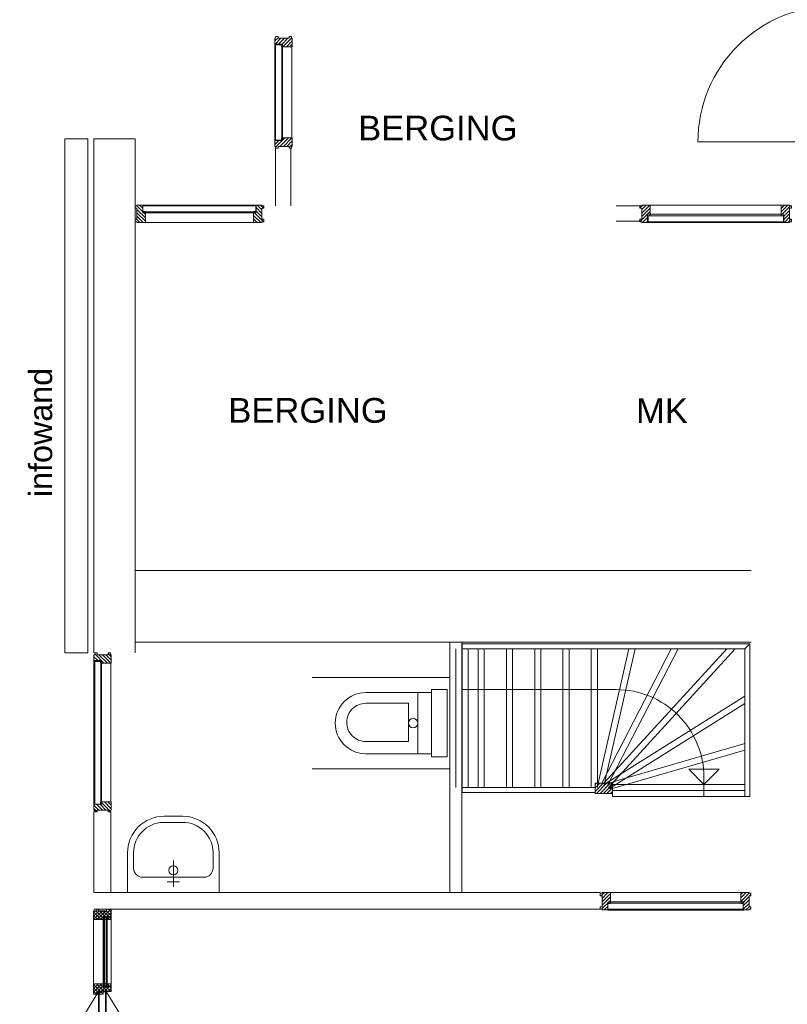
# Model space of a CAD drawing. Header units: millimetres. Extents: x -117530 to 51532, y -61772 to 24900.
# Tile 86 of 175: x -40141 to -35115, y -14892 to -8440. Entities that reach past the tile are written whole.
import ezdxf

# ---------------------------------------------------------------- set-up
doc = ezdxf.new("R2010")
doc.units = ezdxf.units.MM
doc.header["$LTSCALE"] = 254
for name, color, linetype, lineweight in [('0.01 None', 7, 'Continuous', 0), ('aanzicht', 7, 'Continuous', 0), ('HATCH_REACTORS', 7, 'Continuous', 0), ('LAYER21', 7, 'Continuous', 0), ('LAYER24', 7, 'Continuous', 0), ('LAYER30', 7, 'Continuous', 0), ('LAYER31', 7, 'Continuous', 0), ('LAYER32', 7, 'Continuous', 0), ('LAYER49', 7, 'Continuous', 0), ('LAYER52', 7, 'Continuous', 0), ('LAYER74', 7, 'Continuous', 0), ('tekst', 7, 'Continuous', 0)]:
    doc.layers.add(name, color=color, linetype=linetype, lineweight=lineweight)
doc.styles.add('Arial', font='Arial')
picture_1 = doc.add_image_def('image6.jpg', size_in_pixel=(298, 450))
pattern_1 = [(135, (11.314, 11.314), (11.31371, 11.31371), [])]
pattern_2 = [(45, (11.314, -11.314), (11.31371, -11.31371), [])]
pattern_3 = [(45, (17.678, -17.678), (17.67767, -17.67767), [])]
pattern_4 = [(135, (17.678, 17.678), (17.67767, 17.67767), [])]

# ---------------------------------------------------------------- blocks, each defined once
blk = doc.blocks.new('H31A1-HO')
at = {"layer": 'HATCH_REACTORS', "linetype": 'Continuous', "lineweight": 0}
h = blk.add_hatch(dxfattribs=at)
h.set_pattern_fill('ARKEY_normaala_26', style=0, pattern_type=2)
h.set_pattern_definition(pattern_2)
h.paths.add_polyline_path([(0, 0), (0, 30), (9, 30), (9, 83), (0, 83), (0, 94), (9, 94), (9, 114), (67, 114), (67, 51), (50, 51), (50, 0)])
at = {"layer": 'LAYER31', "linetype": 'Continuous', "lineweight": 0}
h = blk.add_hatch(dxfattribs=at)
h.set_pattern_fill('ARKEY_normaala_23', style=0, pattern_type=2)
h.set_pattern_definition(pattern_1)
h.paths.add_polyline_path([(0, 0), (0, 30), (9, 30), (9, 83), (0, 83), (0, 94), (9, 94), (9, 114), (67, 114), (67, 51), (50, 51), (50, 0)])
at = {"layer": 'HATCH_REACTORS', "color": 1, "lineweight": 0, "flags": 128}
blk.add_lwpolyline([(0, 0), (0, 30), (9, 30), (9, 83), (0, 83), (0, 94), (9, 94), (9, 114), (67, 114), (67, 51), (50, 51), (50, 0)], close=True, dxfattribs=at)
at = {"layer": 'LAYER31', "color": 7, "linetype": 'Continuous', "lineweight": 0, "flags": 128}
blk.add_lwpolyline([(0, 0), (0, 30), (9, 30), (9, 83), (0, 83), (0, 94), (9, 94), (9, 114), (67, 114), (67, 51), (50, 51), (50, 0)], close=True, dxfattribs=at)
blk = doc.blocks.new('LXA---HO')
at = {"layer": 'LAYER31', "color": 1}
blk.add_blockref('H31A1-HO', (0, 0), dxfattribs=at)
blk = doc.blocks.new('H31A6-HO')
at = {"layer": 'HATCH_REACTORS', "linetype": 'Continuous', "lineweight": 0}
h = blk.add_hatch(dxfattribs=at)
h.set_pattern_fill('ARKEY_normaala_26', style=0, pattern_type=2)
h.set_pattern_definition(pattern_2)
h.paths.add_polyline_path([(17, -114), (17, -63), (0, -63), (0, 0), (67, 0), (67, -63), (50, -63), (50, -114)])
at = {"layer": 'LAYER31', "linetype": 'Continuous', "lineweight": 0}
h = blk.add_hatch(dxfattribs=at)
h.set_pattern_fill('ARKEY_normaala_23', style=0, pattern_type=2)
h.set_pattern_definition(pattern_1)
h.paths.add_polyline_path([(17, -114), (17, -63), (0, -63), (0, 0), (67, 0), (67, -63), (50, -63), (50, -114)])
at = {"layer": 'HATCH_REACTORS', "color": 1, "lineweight": 0, "flags": 128}
blk.add_lwpolyline([(17, -114), (17, -63), (0, -63), (0, 0), (67, 0), (67, -63), (50, -63), (50, -114)], close=True, dxfattribs=at)
at = {"layer": 'LAYER31', "color": 7, "linetype": 'Continuous', "lineweight": 0, "flags": 128}
blk.add_lwpolyline([(17, -114), (17, -63), (0, -63), (0, 0), (67, 0), (67, -63), (50, -63), (50, -114)], close=True, dxfattribs=at)
blk = doc.blocks.new('TXAX--HO')
at = {"layer": 'LAYER31', "color": 1}
blk.add_blockref('H31A6-HO', (-33.5, 114), dxfattribs=at)
blk = doc.blocks.new('RXA---HO')
at = {"layer": 'LAYER31', "color": 1, "xscale": -1, "rotation": 1.085264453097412e-05}
blk.add_blockref('H31A1-HO', (0, 0), dxfattribs=at)
blk = doc.blocks.new('P-02A')
at = {"layer": 'HATCH_REACTORS', "linetype": 'Continuous', "lineweight": 0}
h = blk.add_hatch(dxfattribs=at)
h.set_pattern_fill('ARKEY_normaala_26', style=0, pattern_type=2)
h.set_pattern_definition(pattern_2)
h.paths.add_polyline_path([(50, -78), (50, -59), (67, -59), (67, -78)])
h = blk.add_hatch(dxfattribs=at)
h.set_pattern_fill('ARKEY_normaala_7', style=0, pattern_type=2)
h.set_pattern_definition(pattern_3)
h.paths.add_polyline_path([(54, -33), (68, -33), (67, -29), (54, -29)])
h = blk.add_hatch(dxfattribs=at)
h.set_pattern_fill('ARKEY_normaala_8', style=0, pattern_type=2)
h.set_pattern_definition(pattern_4)
h.paths.add_polyline_path([(54, -33), (68, -33), (67, -29), (54, -29)])
h = blk.add_hatch(dxfattribs=at)
h.set_pattern_fill('ARKEY_normaala_7', style=0, pattern_type=2)
h.set_pattern_definition(pattern_3)
h.paths.add_polyline_path([(67, -59), (68, -55), (54, -55), (54, -59)])
h = blk.add_hatch(dxfattribs=at)
h.set_pattern_fill('ARKEY_normaala_8', style=0, pattern_type=2)
h.set_pattern_definition(pattern_4)
h.paths.add_polyline_path([(67, -59), (68, -55), (54, -55), (54, -59)])
h = blk.add_hatch(dxfattribs=at)
h.set_pattern_fill('ARKEY_normaala_7', style=0, pattern_type=2)
h.set_pattern_definition(pattern_3)
h.paths.add_polyline_path([(500.9, -33), (486.9, -33), (487.9, -29), (500.9, -29)])
h = blk.add_hatch(dxfattribs=at)
h.set_pattern_fill('ARKEY_normaala_8', style=0, pattern_type=2)
h.set_pattern_definition(pattern_4)
h.paths.add_polyline_path([(500.9, -33), (486.9, -33), (487.9, -29), (500.9, -29)])
h = blk.add_hatch(dxfattribs=at)
h.set_pattern_fill('ARKEY_normaala_7', style=0, pattern_type=2)
h.set_pattern_definition(pattern_3)
h.paths.add_polyline_path([(487.9, -59), (486.9, -55), (500.9, -55), (500.9, -59)])
h = blk.add_hatch(dxfattribs=at)
h.set_pattern_fill('ARKEY_normaala_8', style=0, pattern_type=2)
h.set_pattern_definition(pattern_4)
h.paths.add_polyline_path([(487.9, -59), (486.9, -55), (500.9, -55), (500.9, -59)])
h = blk.add_hatch(dxfattribs=at)
h.set_pattern_fill('ARKEY_normaala_26', style=0, pattern_type=2)
h.set_pattern_definition(pattern_2)
h.paths.add_polyline_path([(504.9, -78), (504.9, -59), (487.9, -59), (487.9, -78)])
h = blk.add_hatch(dxfattribs=at)
h.set_pattern_fill('ARKEY_normaala_26', style=0, pattern_type=2)
h.set_pattern_definition(pattern_2)
h.paths.add_polyline_path([(2455, -78), (2455, -59), (2472, -59), (2472, -78)])
h = blk.add_hatch(dxfattribs=at)
h.set_pattern_fill('ARKEY_normaala_7', style=0, pattern_type=2)
h.set_pattern_definition(pattern_3)
h.paths.add_polyline_path([(2459, -33), (2473, -33), (2472, -29), (2459, -29)])
h = blk.add_hatch(dxfattribs=at)
h.set_pattern_fill('ARKEY_normaala_8', style=0, pattern_type=2)
h.set_pattern_definition(pattern_4)
h.paths.add_polyline_path([(2459, -33), (2473, -33), (2472, -29), (2459, -29)])
h = blk.add_hatch(dxfattribs=at)
h.set_pattern_fill('ARKEY_normaala_7', style=0, pattern_type=2)
h.set_pattern_definition(pattern_3)
h.paths.add_polyline_path([(2472, -59), (2473, -55), (2459, -55), (2459, -59)])
h = blk.add_hatch(dxfattribs=at)
h.set_pattern_fill('ARKEY_normaala_8', style=0, pattern_type=2)
h.set_pattern_definition(pattern_4)
h.paths.add_polyline_path([(2472, -59), (2473, -55), (2459, -55), (2459, -59)])
h = blk.add_hatch(dxfattribs=at)
h.set_pattern_fill('ARKEY_normaala_7', style=0, pattern_type=2)
h.set_pattern_definition(pattern_3)
h.paths.add_polyline_path([(2905.9, -33), (2891.9, -33), (2892.9, -29), (2905.9, -29)])
h = blk.add_hatch(dxfattribs=at)
h.set_pattern_fill('ARKEY_normaala_8', style=0, pattern_type=2)
h.set_pattern_definition(pattern_4)
h.paths.add_polyline_path([(2905.9, -33), (2891.9, -33), (2892.9, -29), (2905.9, -29)])
h = blk.add_hatch(dxfattribs=at)
h.set_pattern_fill('ARKEY_normaala_7', style=0, pattern_type=2)
h.set_pattern_definition(pattern_3)
h.paths.add_polyline_path([(2892.9, -59), (2891.9, -55), (2905.9, -55), (2905.9, -59)])
h = blk.add_hatch(dxfattribs=at)
h.set_pattern_fill('ARKEY_normaala_8', style=0, pattern_type=2)
h.set_pattern_definition(pattern_4)
h.paths.add_polyline_path([(2892.9, -59), (2891.9, -55), (2905.9, -55), (2905.9, -59)])
h = blk.add_hatch(dxfattribs=at)
h.set_pattern_fill('ARKEY_normaala_26', style=0, pattern_type=2)
h.set_pattern_definition(pattern_2)
h.paths.add_polyline_path([(2909.9, -78), (2909.9, -59), (2892.9, -59), (2892.9, -78)])
at = {"layer": 'LAYER31', "linetype": 'Continuous', "lineweight": 0}
h = blk.add_hatch(dxfattribs=at)
h.set_pattern_fill('ARKEY_normaala_23', style=0, pattern_type=2)
h.set_pattern_definition(pattern_1)
h.paths.add_polyline_path([(50, -78), (50, -59), (67, -59), (67, -78)])
h = blk.add_hatch(dxfattribs=at)
h.set_pattern_fill('ARKEY_normaala_23', style=0, pattern_type=2)
h.set_pattern_definition(pattern_1)
h.paths.add_polyline_path([(504.9, -78), (504.9, -59), (487.9, -59), (487.9, -78)])
h = blk.add_hatch(dxfattribs=at)
h.set_pattern_fill('ARKEY_normaala_23', style=0, pattern_type=2)
h.set_pattern_definition(pattern_1)
h.paths.add_polyline_path([(2455, -78), (2455, -59), (2472, -59), (2472, -78)])
h = blk.add_hatch(dxfattribs=at)
h.set_pattern_fill('ARKEY_normaala_23', style=0, pattern_type=2)
h.set_pattern_definition(pattern_1)
h.paths.add_polyline_path([(2909.9, -78), (2909.9, -59), (2892.9, -59), (2892.9, -78)])
at = {"layer": 'HATCH_REACTORS', "color": 1, "lineweight": 0, "flags": 128}
for points in [[(50, -78), (50, -59), (67, -59), (67, -78)], [(54, -33), (68, -33), (67, -29), (54, -29), (54, -33)], [(54, -33), (68, -33), (67, -29), (54, -29), (54, -33)], [(54, -33), (500.9, -33), (500.9, -37), (54, -37)], [(54, -49), (500.9, -49), (500.9, -55), (54, -55)], [(67, -59), (68, -55), (54, -55), (54, -59), (67, -59)], [(67, -59), (68, -55), (54, -55), (54, -59), (67, -59)], [(500.9, -33), (486.9, -33), (487.9, -29), (500.9, -29), (500.9, -33)], [(500.9, -33), (486.9, -33), (487.9, -29), (500.9, -29), (500.9, -33)], [(487.9, -59), (486.9, -55), (500.9, -55), (500.9, -59), (487.9, -59)], [(487.9, -59), (486.9, -55), (500.9, -55), (500.9, -59), (487.9, -59)], [(504.9, -78), (504.9, -59), (487.9, -59), (487.9, -78)], [(2455, -78), (2455, -59), (2472, -59), (2472, -78)], [(2459, -33), (2473, -33), (2472, -29), (2459, -29), (2459, -33)], [(2459, -33), (2473, -33), (2472, -29), (2459, -29), (2459, -33)], [(2459, -33), (2905.9, -33), (2905.9, -37), (2459, -37)], [(2459, -49), (2905.9, -49), (2905.9, -55), (2459, -55)], [(2472, -59), (2473, -55), (2459, -55), (2459, -59), (2472, -59)], [(2472, -59), (2473, -55), (2459, -55), (2459, -59), (2472, -59)], [(2905.9, -33), (2891.9, -33), (2892.9, -29), (2905.9, -29), (2905.9, -33)], [(2905.9, -33), (2891.9, -33), (2892.9, -29), (2905.9, -29), (2905.9, -33)], [(2892.9, -59), (2891.9, -55), (2905.9, -55), (2905.9, -59), (2892.9, -59)], [(2892.9, -59), (2891.9, -55), (2905.9, -55), (2905.9, -59), (2892.9, -59)], [(2909.9, -78), (2909.9, -59), (2892.9, -59), (2892.9, -78)]]:
    blk.add_lwpolyline(points, close=True, dxfattribs=at)
at = {"layer": 'LAYER31', "color": 4, "linetype": 'Continuous', "lineweight": 0}
for p, q in [((488, 34), (67, 34)), ((538, 3), (2422, 3)), ((555, -3), (555, 3)), ((2405, -3), (2405, 3)), ((2893, 34), (2472, 34)), ((54, -33), (500.9, -33)), ((54, -37), (54, -33)), ((54, -37), (500.9, -37)), ((54, -49), (500.9, -49)), ((54, -55), (54, -49)), ((54, -55), (500.9, -55)), ((67, -29), (500.9, -29)), ((500.9, -37), (500.9, -33)), ((500.9, -55), (500.9, -49)), ((538, -48), (2422, -48)), ((2459, -33), (2905.9, -33)), ((2459, -37), (2459, -33)), ((2459, -37), (2905.9, -37)), ((2459, -49), (2905.9, -49)), ((2459, -55), (2459, -49)), ((2459, -55), (2905.9, -55)), ((2472, -29), (2905.9, -29)), ((2905.9, -37), (2905.9, -33)), ((2905.9, -55), (2905.9, -49)), ((50, -80), (504.9, -80)), ((2455, -80), (2909.9, -80))]:
    blk.add_line(p, q, dxfattribs=at)
for points in [[(1480, 2, 0.137642), (1342.5, 492.1), (538, 2)], [(1480, 2, -0.137642), (1617.5, 492.1), (2422, 2)], [(1480, -48, -0.137642), (1342.5, -538.1), (538, -48)], [(1480, -48, 0.137642), (1617.5, -538.1), (2422, -48)]]:
    blk.add_lwpolyline(points, format="xyb", dxfattribs=at)
at = {"layer": 'LAYER31', "color": 4, "linetype": 'Continuous', "lineweight": 0, "flags": 128}
for points in [[(538, -3), (555, -3), (538, 3), (555, 3), (538, -3), (538, 3)], [(2422, -3), (2405, -3), (2422, 3), (2405, 3), (2422, -3), (2422, 3)], [(54, -33), (68, -33), (67, -29), (54, -29), (54, -33)], [(54, -49), (54, -37), (66, -37), (66, -49), (54, -49)], [(67, -59), (68, -55), (54, -55), (54, -59), (67, -59)], [(500.9, -33), (486.9, -33), (487.9, -29), (500.9, -29), (500.9, -33)], [(487.9, -59), (486.9, -55), (500.9, -55), (500.9, -59), (487.9, -59)], [(500.9, -49), (500.9, -37), (488.9, -37), (488.9, -49), (500.9, -49)], [(2459, -33), (2473, -33), (2472, -29), (2459, -29), (2459, -33)], [(2459, -49), (2459, -37), (2471, -37), (2471, -49), (2459, -49)], [(2472, -59), (2473, -55), (2459, -55), (2459, -59), (2472, -59)], [(2905.9, -33), (2891.9, -33), (2892.9, -29), (2905.9, -29), (2905.9, -33)], [(2892.9, -59), (2891.9, -55), (2905.9, -55), (2905.9, -59), (2892.9, -59)], [(2905.9, -49), (2905.9, -37), (2893.9, -37), (2893.9, -49), (2905.9, -49)]]:
    blk.add_lwpolyline(points, dxfattribs=at)
at = {"layer": 'LAYER31', "color": 7, "linetype": 'Continuous', "lineweight": 0, "flags": 128}
for points in [[(50, -78), (50, -59), (67, -59), (67, -78)], [(504.9, -78), (504.9, -59), (487.9, -59), (487.9, -78)], [(2455, -78), (2455, -59), (2472, -59), (2472, -78)], [(2909.9, -78), (2909.9, -59), (2892.9, -59), (2892.9, -78)]]:
    blk.add_lwpolyline(points, close=True, dxfattribs=at)
at = {"layer": 'LAYER49', "color": 4, "linetype": 'Continuous', "lineweight": 0}
for p, q in [((540, -3), (1475, -3)), ((540, -43), (540, -3)), ((540, -43), (1475, -43)), ((1475, -43), (1475, -3)), ((1485, -3), (2420, -3)), ((1485, -43), (1485, -3)), ((1485, -43), (2420, -43)), ((2420, -43), (2420, -3))]:
    blk.add_line(p, q, dxfattribs=at)
at = {"layer": 'LAYER31', "color": 1}
for name, p in [('LXA---HO', (0, -80)), ('TXAX--HO', (521.5, -80)), ('TXAX--HO', (2438.5, -80)), ('RXA---HO', (2960, -80))]:
    blk.add_blockref(name, p, dxfattribs=at)
blk = doc.blocks.new('LXF---BH')
at = {"layer": 'LAYER32', "linetype": 'Continuous', "lineweight": 0}
h = blk.add_hatch(dxfattribs=at)
h.set_pattern_fill('ARKEY_normaala_23', style=0, pattern_type=2)
h.set_pattern_definition(pattern_1)
h.paths.add_polyline_path([(12, 114), (67, 114), (67, 43), (50, 43), (50, 0), (12, 0), (12, 5), (0, 5), (0, 21), (12, 21), (12, 93), (0, 93), (0, 109), (12, 109)])
at = {"layer": 'LAYER32', "color": 17, "linetype": 'Continuous', "lineweight": 0, "flags": 128}
blk.add_lwpolyline([(12, 114), (67, 114), (67, 43), (50, 43), (50, 0), (12, 0), (12, 5), (0, 5), (0, 21), (12, 21), (12, 93), (0, 93), (0, 109), (12, 109), (12, 114)], close=True, dxfattribs=at)
blk = doc.blocks.new('RXF---BH')
at = {"layer": 'LAYER32', "linetype": 'Continuous', "lineweight": 0}
h = blk.add_hatch(dxfattribs=at)
h.set_pattern_fill('ARKEY_normaala_23', style=0, pattern_type=2)
h.set_pattern_definition(pattern_1)
h.paths.add_polyline_path([(-12, 114), (-67, 114), (-67, 43), (-50, 43), (-50, 0), (-12, 0), (-12, 5), (0, 5), (0, 21), (-12, 21), (-12, 93), (0, 93), (0, 109), (-12, 109)])
at = {"layer": 'LAYER32', "color": 17, "linetype": 'Continuous', "lineweight": 0, "flags": 128}
blk.add_lwpolyline([(-12, 114), (-67, 114), (-67, 43), (-50, 43), (-50, 0), (-12, 0), (-12, 5), (0, 5), (0, 21), (-12, 21), (-12, 93), (0, 93), (0, 109), (-12, 109), (-12, 114)], close=True, dxfattribs=at)
blk = doc.blocks.new('AFVOER')
at = {"layer": 'LAYER52', "color": 1, "linetype": 'Continuous', "lineweight": 0}
blk.add_circle((0, 0), 30, dxfattribs=at)
blk = doc.blocks.new('P74A2-AB')
at = {"layer": 'LAYER74', "color": 4, "linetype": 'Continuous', "lineweight": 0}
for p, q in [((-300, 0), (-300, -900)), ((300, 0), (300, -900)), ((-200, -550), (-200, -120)), ((200, -550), (200, -120)), ((-200, -210), (200, -210)), ((-130, -270), (-130, -550)), ((120, -270), (-130, -270)), ((120, -270), (120, -550))]:
    blk.add_line(p, q, dxfattribs=at)
at = {"layer": 'LAYER74', "color": 4, "linetype": 'Continuous', "lineweight": 0, "flags": 128}
blk.add_lwpolyline([(-220, -18), (220, -18), (220, -120), (-220, -120), (-220, -18)], dxfattribs=at)
at = {"layer": 'LAYER74', "color": 4, "linetype": 'Continuous', "lineweight": 0}
for points in [[(200, -550, -0.414214), (0, -750, -0.414214), (-200, -550)], [(120, -550, -0.414214), (-5, -675, -0.414214), (-130, -550)]]:
    blk.add_lwpolyline(points, format="xyb", dxfattribs=at)
at = {"layer": 'LAYER52', "color": 1}
blk.add_blockref('AFVOER', (0, -240), dxfattribs=at)
blk = doc.blocks.new('P74BB-AB')
at = {"layer": 'LAYER74', "color": 4, "linetype": 'Continuous', "lineweight": 0}
for p, q in [((-300, 0), (300, 0)), ((0, -40), (0, -210)), ((-200, -100), (200, -100)), ((-40, -70), (40, -70)), ((-260, -160), (-260, -260)), ((260, -160), (260, -260)), ((-60, -460), (67.7, -459.9)), ((-60, -500), (60, -500))]:
    blk.add_line(p, q, dxfattribs=at)
for points in [[(-300, 0), (-300, -260, 0.414214), (-60, -500)], [(300, 0), (300, -260, -0.414214), (60, -500)], [(-260, -160, -0.414213), (-200, -100)], [(260, -160, 0.414214), (200, -100)], [(-260, -260, 0.414214), (-60, -460)], [(260, -260, -0.402999), (67.7, -459.9)]]:
    blk.add_lwpolyline(points, format="xyb", dxfattribs=at)
at = {"layer": 'LAYER52', "color": 1}
blk.add_blockref('AFVOER', (0, -145), dxfattribs=at)
blk = doc.blocks.new('24BO0000')
at = {"layer": 'LAYER24', "color": 4, "linetype": 'Continuous', "lineweight": 0, "flags": 128}
blk.add_lwpolyline([(0, 0), (100, 100), (100, -100), (0, 0)], dxfattribs=at)
blk = doc.blocks.new('P_24B6X')
at = {"layer": 'LAYER24', "linetype": 'Continuous', "lineweight": 0}
h = blk.add_hatch(dxfattribs=at)
h.set_pattern_fill('ARKEY_normaala_23', style=0, pattern_type=2)
h.set_pattern_definition(pattern_1)
h.paths.add_polyline_path([(-984, -680), (-984, -614), (-871, -614), (-871, -680)])
at = {"layer": 'LAYER24', "color": 4, "linetype": 'Continuous', "lineweight": 0}
for p, q in [((-958.5, -641), (-1788.7, 267)), ((-929, -614), (-1734.5, 267)), ((-949.5, -632.4), (-1414.6, 267)), ((-914, -614), (-1369.6, 267)), ((-930, -622.9), (-1133.7, 267)), ((-891, -614), (-1092.7, 267)), ((-886.1, -641), (-886.1, 267)), ((-846.1, -641), (-846.1, 267)), ((-700.8, -641), (-700.8, 267)), ((-660.8, -641), (-660.8, 267)), ((-515.4, -641), (-515.4, 267)), ((-475.4, -641), (-475.4, 267)), ((-330.1, -641), (-330.1, 267)), ((-290.1, -641), (-290.1, 267)), ((-144.7, -641), (-144.7, 267)), ((-104.7, -641), (-104.7, 267)), ((-40, -641), (-40, 267)), ((0, -641), (0, 267)), ((40.6, -641), (40.6, 267)), ((-944, -614), (-1851, -43)), ((-965.3, -647.9), (-1851, -90.3)), ((-959, -614), (-1851, -354.4)), ((-970.2, -652.4), (-1851, -396.1)), ((-984, -621), (-1851, -621)), ((-984, -661), (-1851, -661)), ((-984, -700), (-1851, -700))]:
    blk.add_line(p, q, dxfattribs=at)
at = {"layer": 'LAYER24', "color": 4, "linetype": 'Continuous', "lineweight": 0, "flags": 128}
for points in [[(0, 267), (-1851, 267), (-1884, 300), (0, 300)], [(-1851, 267), (-1851, -700), (-1884, -700), (-1884, 300)], [(0, -674), (-871, -674), (-871, -641), (0, -641)]]:
    blk.add_lwpolyline(points, close=True, dxfattribs=at)
at = {"layer": 'LAYER24', "color": 4, "linetype": 'Continuous', "lineweight": 0}
for points in [[(0, 0), (-1009, 0), (-1009, 0, 0.414214), (-1584, -575), (-1584, -700)], [(0, 0), (-1009, 0), (-1009, 0, 0.414214), (-1584, -575), (-1584, -621)]]:
    blk.add_lwpolyline(points, format="xyb", dxfattribs=at)
at = {"layer": 'LAYER24', "color": 7, "linetype": 'Continuous', "lineweight": 0, "flags": 128}
blk.add_lwpolyline([(-984, -680), (-984, -614), (-871, -614), (-871, -680)], close=True, dxfattribs=at)
at = {"layer": 'LAYER24', "color": 4, "linetype": 'Continuous', "lineweight": 0, "flags": 128}
blk.add_lwpolyline([(0, -641), (-871, -641), (-871, -614), (-984, -614), (-984, -700)], dxfattribs=at)
at = {"layer": 'LAYER24', "color": 1, "rotation": 90}
blk.add_blockref('24BO0000', (-1584, -621), dxfattribs=at)
blk = doc.blocks.new('Group-110-1')
at = {"layer": 'tekst', "color": 1, "char_height": 162, "attachment_point": 7, "line_spacing_factor": 1.338688, "style": 'Arial'}
for s, insert in [('BERGING', (-89556.8, -561.4, -28800)), ('BERGING', (-90406.8, -2411.4, -28800)), ('MK', (-87736.8, -2411.4, -28800))]:
    blk.add_mtext(s, dxfattribs=dict(at, insert=insert))
blk = doc.blocks.new('Group-132-1')
at = {"layer": 'LAYER31', "color": 2, "linetype": 'Continuous', "lineweight": 0}
for p, q in [((-86441.8, -567.9, -28800), (-86441.8, 322.1, -28800)), ((-86436.8, 317.1, -28800), (-86396.8, 317.1, -28800)), ((-86396.8, 322.1, -28800), (-86390.8, 322.1, -28800)), ((-86391.8, -567.9, -28800), (-86391.8, 322.1, -28800)), ((-86331.8, -552.9, -28800), (-86331.8, 303.1, -28800)), ((-86436.8, -567.9, -28800), (-86396.8, -567.9, -28800)), ((-86396.8, -567.9, -28800), (-86390.8, -567.9, -28800))]:
    blk.add_line(p, q, dxfattribs=at)
at = {"layer": 'LAYER31', "color": 2, "linetype": 'Continuous', "lineweight": 0, "elevation": -28800}
blk.add_lwpolyline([(-86441.8, 322.1, 0.414214), (-87331.8, -567.9), (-86441.8, -567.9)], format="xyb", dxfattribs=at)
at = {"layer": 'LAYER31', "color": 2, "linetype": 'Continuous', "lineweight": 0, "flags": 128}
for points in [[(-86396.8, 302.1), (-86396.8, 319.1), (-86390.8, 302.1), (-86390.8, 319.1), (-86396.8, 302.1), (-86390.8, 302.1)], [(-86396.8, -552.9), (-86396.8, -569.4), (-86390.8, -552.9), (-86390.8, -569.4), (-86396.8, -552.9), (-86390.8, -552.9)]]:
    blk.add_lwpolyline(points, dxfattribs=at)
at = {"layer": 'LAYER49', "color": 2, "linetype": 'Continuous', "lineweight": 0}
for p, q in [((-86436.8, -567.9, -28800), (-86436.8, 318.1, -28800)), ((-86396.8, -567.9, -28800), (-86396.8, 318.1, -28800))]:
    blk.add_line(p, q, dxfattribs=at)
at = {"layer": 'LAYER32', "color": 2, "xscale": -1, "rotation": 270}
for name, p in [('RXF---BH', (-86441.8, 372.1, -28800)), ('LXF---BH', (-86441.8, -619.9, -28800))]:
    blk.add_blockref(name, p, dxfattribs=at)
blk = doc.blocks.new('Group-151-1')
at = {"layer": 'HATCH_REACTORS', "color": 2, "lineweight": 0, "flags": 128}
blk.add_lwpolyline([(-91326.8, -547.9), (-91476.8, -547.9), (-91476.8, -3917.9), (-91326.8, -3917.9)], close=True, dxfattribs=at)
at = {"layer": 'aanzicht'}
image = blk.add_image(picture_1, insert=(-91476.8, -547.9, -28800), size_in_units=(150, 3370), dxfattribs=at)
image.dxf.v_pixel = (0, -7.4889)
image.dxf.flags = 7

msp = doc.modelspace()

# ---------------------------------------------------------------- linework, layer by layer
at = {"layer": 'LAYER21', "color": 2, "linetype": 'Continuous', "lineweight": 0}
for p, q in [((-39655, -12590, -28800), (-39655, -9220, -28800)), ((-39385, -12590, -28800), (-39385, -9220, -28800)), ((-38465, -9280, -28800), (-38465, -9660, -28800)), ((-38365, -9280, -28800), (-38365, -9660, -28800)), ((-36235, -9660, -28800), (-36078, -9660, -28800)), ((-36235, -9760, -28800), (-36078, -9760, -28800)), ((-39385, -12050, -28800), (-35351, -12050, -28800)), ((-39385, -12520, -28800), (-35351, -12520, -28800)), ((-37325, -14160, -28800), (-37325, -12520, -28800)), ((-37245, -14160, -28800), (-37245, -12520, -28800)), ((-39655, -14160, -28800), (-39655, -13630, -28800)), ((-39545, -14160, -28800), (-39545, -13630, -28800)), ((-39655, -14160, -28800), (-36341, -14160, -28800)), ((-39655, -14270, -28800), (-36341, -14270, -28800))]:
    msp.add_line(p, q, dxfattribs=at)
at = {"layer": 'LAYER24', "color": 2, "linetype": 'Continuous', "lineweight": 0}
msp.add_line((-39655, -9220, -28800), (-39385, -9220, -28800), dxfattribs=at)
at = {"layer": 'LAYER31', "color": 2, "linetype": 'Continuous', "lineweight": 0}
for p, q in [((-38470, -8600, -28800), (-38470, -9230, -28800)), ((-38465, -8605, -28800), (-38425, -8605, -28800)), ((-38425, -8600, -28800), (-38419, -8600, -28800)), ((-38420, -8600, -28800), (-38420, -9230, -28800)), ((-38360, -8620, -28800), (-38360, -9216, -28800)), ((-38465, -9230, -28800), (-38425, -9230, -28800)), ((-38425, -9230, -28800), (-38419, -9230, -28800)), ((-38595, -9655, -28800), (-39335, -9655, -28800)), ((-39335, -9660, -28800), (-39335, -9700, -28800)), ((-38595, -9660, -28800), (-38595, -9700, -28800)), ((-35155, -9655, -28800), (-36011, -9655, -28800)), ((-39335, -9700, -28800), (-39335, -9706, -28800)), ((-38595, -9705, -28800), (-39335, -9705, -28800)), ((-38595, -9700, -28800), (-38595, -9706, -28800)), ((-35140, -9715, -28800), (-36030, -9715, -28800)), ((-36030, -9725, -28800), (-36030, -9719, -28800)), ((-36025, -9765, -28800), (-36025, -9725, -28800)), ((-35140, -9725, -28800), (-35140, -9719, -28800)), ((-35140, -9765, -28800), (-35140, -9725, -28800)), ((-38610, -9770, -28800), (-39316, -9770, -28800)), ((-35140, -9770, -28800), (-36030, -9770, -28800)), ((-39655, -13580, -28800), (-39655, -12640, -28800)), ((-39650, -12645, -28800), (-39610, -12645, -28800)), ((-39610, -12640, -28800), (-39604, -12640, -28800)), ((-39605, -13580, -28800), (-39605, -12640, -28800)), ((-39545, -13565, -28800), (-39545, -12659, -28800)), ((-39650, -13580, -28800), (-39610, -13580, -28800)), ((-39610, -13580, -28800), (-39604, -13580, -28800)), ((-35420, -14160, -28800), (-36276, -14160, -28800)), ((-35400, -14220, -28800), (-36290, -14220, -28800)), ((-36290, -14230, -28800), (-36290, -14224, -28800)), ((-36290, -14270, -28800), (-36290, -14230, -28800)), ((-35405, -14270, -28800), (-35405, -14230, -28800)), ((-35400, -14230, -28800), (-35400, -14224, -28800)), ((-35400, -14275, -28800), (-36290, -14275, -28800))]:
    msp.add_line(p, q, dxfattribs=at)
at = {"layer": 'LAYER49', "color": 2, "linetype": 'Continuous', "lineweight": 0}
for p, q in [((-38465, -8605, -28800), (-38465, -9231, -28800)), ((-38425, -8605, -28800), (-38425, -9231, -28800)), ((-38595, -9660, -28800), (-39331, -9660, -28800)), ((-38595, -9700, -28800), (-39331, -9700, -28800)), ((-35140, -9725, -28800), (-36026, -9725, -28800)), ((-35140, -9765, -28800), (-36026, -9765, -28800)), ((-39650, -13580, -28800), (-39650, -12644, -28800)), ((-39610, -13580, -28800), (-39610, -12644, -28800)), ((-35405, -14230, -28800), (-36291, -14230, -28800)), ((-35405, -14270, -28800), (-36291, -14270, -28800))]:
    msp.add_line(p, q, dxfattribs=at)

# ---------------------------------------------------------------- block references
at = {"layer": '0.01 None', "color": 1}
for name in ['Group-132-1', 'Group-151-1']:
    msp.add_blockref(name, (51631.8, -8672.1), dxfattribs=at)
at = {"layer": 'LAYER24', "color": 2, "xscale": -1}
msp.add_blockref('P_24B6X', (-37244.4, -12830, -28800), dxfattribs=at)
at = {"layer": 'LAYER30', "color": 2, "rotation": 90}
msp.add_blockref('P-02A', (-39622.9, -17230, -28800), dxfattribs=at)
at = {"layer": 'LAYER32', "color": 2}
for name, p, rotation in [('LXF---BH', (-38470, -8550, -28800), 270), ('RXF---BH', (-38470, -9282, -28800), 270), ('RXF---BH', (-39385, -9655, -28800), 180.0000050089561), ('LXF---BH', (-38543, -9655, -28800), 180.0000050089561)]:
    msp.add_blockref(name, p, dxfattribs=dict(at, rotation=rotation))
at = {"layer": 'LAYER32', "color": 2, "xscale": -1}
for name, p, rotation in [('RXF---BH', (-36080, -9769, -28800), 2.504478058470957e-06), ('LXF---BH', (-35088, -9769, -28800), 2.504478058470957e-06), ('RXF---BH', (-39655, -12590, -28800), 270), ('LXF---BH', (-39655, -13632, -28800), 270), ('RXF---BH', (-36340, -14274, -28800), 1.001791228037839e-05), ('LXF---BH', (-35353, -14274, -28800), 1.001791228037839e-05)]:
    msp.add_blockref(name, p, dxfattribs=dict(at, rotation=rotation))
at = {"layer": 'LAYER74', "color": 2}
for name, p, rotation in [('P74A2-AB', (-37325, -13050, -28800), 270), ('P74BB-AB', (-39135, -14160, -28800), 180)]:
    msp.add_blockref(name, p, dxfattribs=dict(at, rotation=rotation))
at = {"layer": 'tekst', "color": 3}
msp.add_blockref('Group-110-1', (51631.8, -8672.1), dxfattribs=at)

# ---------------------------------------------------------------- texts
at = {"layer": 'tekst', "color": 1, "insert": (-39926.4, -11568.6, -28800), "char_height": 151.52, "attachment_point": 7, "rotation": 90, "line_spacing_factor": 1.431237, "style": 'Arial'}
msp.add_mtext('infowand', dxfattribs=at)

doc.saveas('drawing.dxf')
